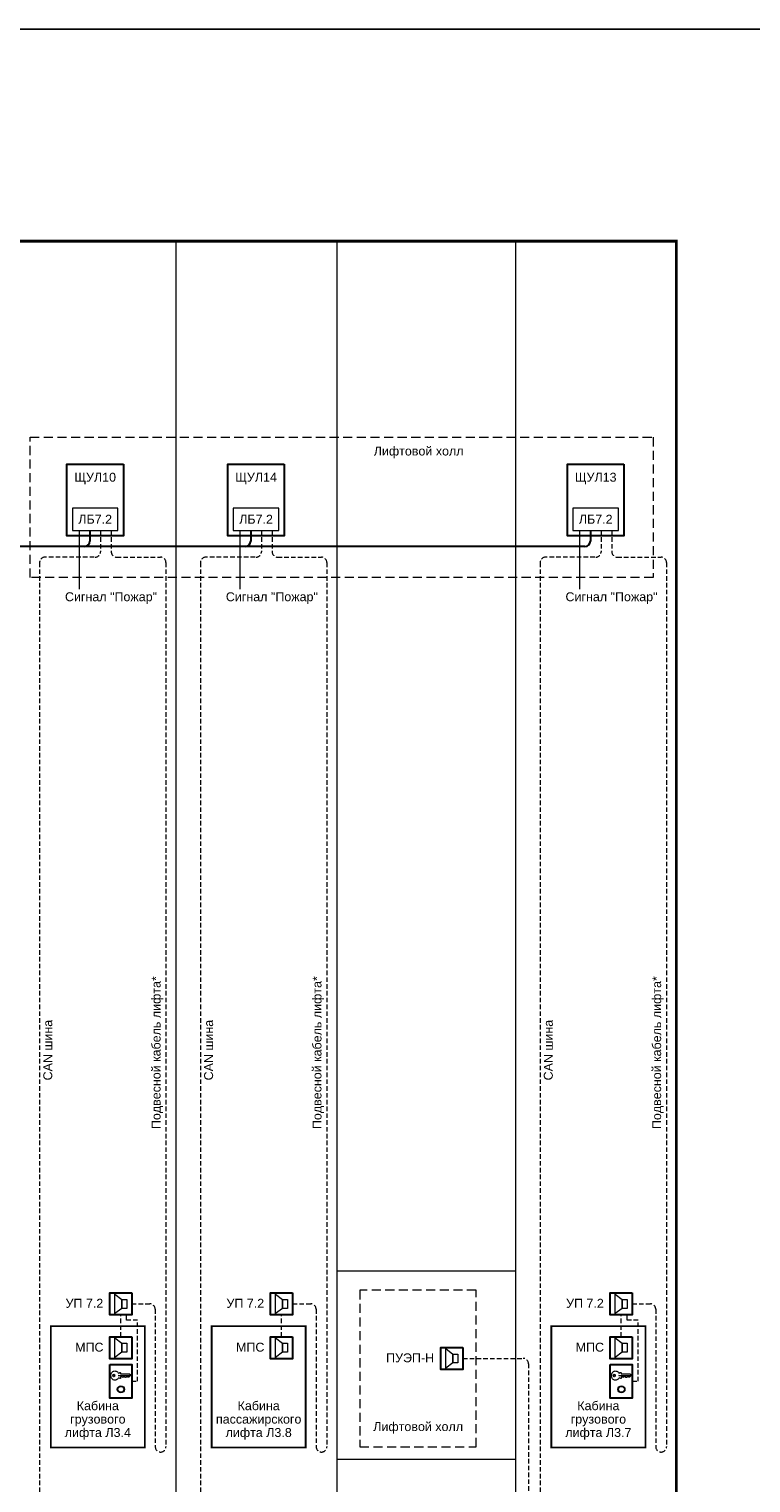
# Model space of a CAD drawing. Header units: millimetres. Extents: x 0 to 2625, y -889 to 841.
# Tile 7 of 24: x 1285 to 1487, y -500 to -93. Entities that reach past the tile are written whole.
import ezdxf

# ---------------------------------------------------------------- set-up
doc = ezdxf.new("R2010")
doc.units = ezdxf.units.MM
doc.linetypes.add('штриховая', pattern=[19.05, 12.7, -6.35])
doc.layers.get('0').update_dxf_attribs({"lineweight": 15})
doc.layers.add('UNPLOTTED', color=2, linetype='Continuous', plot=False)
doc.styles.add('CP.Text', font='arial.ttf')

# ---------------------------------------------------------------- blocks, each defined once
blk = doc.blocks.new('*U1')
at = {"color": 0}
blk.add_lwpolyline([(0, 584), (0, 0), (-816, 0), (-816, 584)], close=True, dxfattribs=at)

msp = doc.modelspace()

# ---------------------------------------------------------------- linework, layer by layer
at = {"color": 251, "linetype": 'ByBlock', "lineweight": 30, "ltscale": 3, "true_color": 0x636466}
msp.add_line((1466.58, -152.5), (940.11, -152.5), dxfattribs=at)
at = {"color": 5, "ltscale": 0.1}
for p, q in [((1299.38, -233.51), (1299.38, -249.95)), ((1344.41, -233.51), (1344.41, -249.95)), ((1439.49, -233.51), (1439.49, -249.95))]:
    msp.add_line(p, q, dxfattribs=at)
at = {"color": 1, "lineweight": 30}
for p, q in [((1302.38, -233.51), (1302.38, -236.51)), ((1347.41, -233.51), (1347.41, -236.51)), ((1442.49, -233.51), (1442.49, -236.51)), ((1440.99, -238), (1002.48, -238))]:
    msp.add_line(p, q, dxfattribs=at)
at = {"color": 4, "linetype": 'штриховая', "ltscale": 0.1}
for p, q in [((1305.38, -233.51), (1305.38, -239.51)), ((1350.41, -233.51), (1350.41, -239.51)), ((1445.49, -233.51), (1445.49, -239.51)), ((1288.31, -242.51), (1288.31, -538.26)), ((1303.63, -241.01), (1289.81, -241.01)), ((1333.34, -242.51), (1333.34, -538.26)), ((1348.67, -241.01), (1334.84, -241.01)), ((1428.43, -242.51), (1428.43, -538.26)), ((1443.75, -241.01), (1429.93, -241.01)), ((1311.03, -459.36), (1311.03, -453.25)), ((1312.65, -454.72), (1312.65, -453.25)), ((1315.75, -454.72), (1312.65, -454.72)), ((1315.75, -471.85), (1315.75, -454.72)), ((1356.06, -459.36), (1356.06, -453.25)), ((1451.14, -459.36), (1451.14, -453.25)), ((1452.76, -454.72), (1452.76, -453.25)), ((1455.87, -454.72), (1452.76, -454.72)), ((1455.87, -471.85), (1455.87, -454.72)), ((1406.81, -465.45), (1423.69, -465.45)), ((1425.19, -466.95), (1425.19, -541.26)), ((1314.1, -471.85), (1315.75, -471.85)), ((1454.21, -471.85), (1455.87, -471.85))]:
    msp.add_line(p, q, dxfattribs=at)
at = {"color": 30, "linetype": 'штриховая', "ltscale": 0.1, "true_color": 0xf26722}
for p, q in [((1308.38, -233.51), (1308.38, -239.51)), ((1353.41, -233.51), (1353.41, -239.51)), ((1448.49, -233.51), (1448.49, -239.51)), ((1309.88, -241.01), (1322.19, -241.01)), ((1323.69, -242.51), (1323.69, -490.17)), ((1354.91, -241.01), (1367.22, -241.01)), ((1368.72, -242.51), (1368.72, -490.17)), ((1449.99, -241.01), (1462.3, -241.01)), ((1463.8, -242.51), (1463.8, -490.17)), ((1314.1, -450.16), (1319.19, -450.16)), ((1320.69, -451.66), (1320.69, -490.17)), ((1359.13, -450.16), (1364.22, -450.16)), ((1365.72, -451.66), (1365.72, -490.17)), ((1454.21, -450.16), (1459.3, -450.16)), ((1460.8, -451.66), (1460.8, -490.17))]:
    msp.add_line(p, q, dxfattribs=at)
at = {"color": 251, "linetype": 'ByBlock', "lineweight": 30, "ltscale": 3, "true_color": 0x636466, "const_width": 0.8}
msp.add_lwpolyline([(1182.57, -573), (1466.58, -573), (1466.58, -152.5), (940.11, -152.5), (940.11, -573), (996.29, -573)], dxfattribs=at)
at = {"color": 251, "linetype": 'ByBlock', "lineweight": 5, "ltscale": 3, "true_color": 0x636466}
for points in [[(1326.46, -152.5), (1326.46, -573)], [(1371.49, -152.5), (1371.49, -573)], [(1421.54, -152.5), (1421.54, -573)], [(1466.58, -183.9), (1466.58, -573)], [(1371.49, -440.9), (1421.54, -440.9)], [(1371.49, -493.71), (1421.54, -493.71)]]:
    msp.add_lwpolyline(points, dxfattribs=at)
at = {"linetype": 'штриховая', "ltscale": 0.2}
for points in [[(1285.68, -207.42), (1460.08, -207.42), (1460.08, -246.68), (1285.68, -246.68)], [(1410.49, -446.37), (1377.96, -446.37), (1377.96, -490.24), (1410.49, -490.24)]]:
    msp.add_lwpolyline(points, close=True, dxfattribs=at)
at = {"lineweight": 30}
for points in [[(1311.76, -214.93), (1311.76, -235.01), (1295.99, -235.01), (1295.99, -214.93)], [(1356.8, -214.93), (1356.8, -235.01), (1341.03, -235.01), (1341.03, -214.93)], [(1451.88, -214.93), (1451.88, -235.01), (1436.11, -235.01), (1436.11, -214.93)], [(1314.1, -447.07), (1314.1, -453.25), (1307.96, -453.25), (1307.96, -447.07)], [(1359.13, -447.07), (1359.13, -453.25), (1352.99, -453.25), (1352.99, -447.07)], [(1454.21, -447.07), (1454.21, -453.25), (1448.07, -453.25), (1448.07, -447.07)], [(1314.1, -459.36), (1314.1, -465.54), (1307.96, -465.54), (1307.96, -459.36)], [(1359.13, -459.36), (1359.13, -465.54), (1352.99, -465.54), (1352.99, -459.36)], [(1454.21, -459.36), (1454.21, -465.54), (1448.07, -465.54), (1448.07, -459.36)], [(1406.81, -462.36), (1406.81, -468.54), (1400.67, -468.54), (1400.67, -462.36)], [(1307.96, -467.15), (1314.1, -467.15), (1314.1, -476.54), (1307.96, -476.54)], [(1448.07, -467.15), (1454.21, -467.15), (1454.21, -476.54), (1448.07, -476.54)]]:
    msp.add_lwpolyline(points, close=True, dxfattribs=at)
for points in [[(1297.49, -233.51), (1310.26, -233.51), (1310.26, -227.29), (1297.49, -227.29)], [(1342.53, -233.51), (1355.3, -233.51), (1355.3, -227.29), (1342.53, -227.29)], [(1437.61, -233.51), (1450.38, -233.51), (1450.38, -227.29), (1437.61, -227.29)]]:
    msp.add_lwpolyline(points, close=True)
at = {"lineweight": 18}
for points in [[(1307.96, -453.25), (1307.96, -447.07), (1314.1, -447.07), (1314.1, -453.25)], [(1309.36, -452.91), (1309.36, -447.41), (1311.3, -448.93), (1311.3, -451.43)], [(1352.99, -453.25), (1352.99, -447.07), (1359.13, -447.07), (1359.13, -453.25)], [(1354.39, -452.91), (1354.39, -447.41), (1356.34, -448.93), (1356.34, -451.43)], [(1448.07, -453.25), (1448.07, -447.07), (1454.21, -447.07), (1454.21, -453.25)], [(1449.47, -452.91), (1449.47, -447.41), (1451.42, -448.93), (1451.42, -451.43)], [(1312.7, -448.93), (1312.7, -451.43), (1311.3, -451.43), (1311.3, -448.93)], [(1357.73, -448.93), (1357.73, -451.43), (1356.34, -451.43), (1356.34, -448.93)], [(1452.82, -448.93), (1452.82, -451.43), (1451.42, -451.43), (1451.42, -448.93)], [(1307.96, -465.54), (1307.96, -459.36), (1314.1, -459.36), (1314.1, -465.54)], [(1309.36, -465.2), (1309.36, -459.7), (1311.3, -461.22), (1311.3, -463.72)], [(1352.99, -465.54), (1352.99, -459.36), (1359.13, -459.36), (1359.13, -465.54)], [(1354.39, -465.2), (1354.39, -459.7), (1356.34, -461.22), (1356.34, -463.72)], [(1448.07, -465.54), (1448.07, -459.36), (1454.21, -459.36), (1454.21, -465.54)], [(1449.47, -465.2), (1449.47, -459.7), (1451.42, -461.22), (1451.42, -463.72)], [(1312.7, -461.22), (1312.7, -463.72), (1311.3, -463.72), (1311.3, -461.22)], [(1357.73, -461.22), (1357.73, -463.72), (1356.34, -463.72), (1356.34, -461.22)], [(1400.67, -468.54), (1400.67, -462.36), (1406.81, -462.36), (1406.81, -468.54)], [(1402.07, -468.2), (1402.07, -462.7), (1404.02, -464.22), (1404.02, -466.72)], [(1405.41, -464.22), (1405.41, -466.72), (1404.02, -466.72), (1404.02, -464.22)], [(1452.82, -461.22), (1452.82, -463.72), (1451.42, -463.72), (1451.42, -461.22)], [(1314.1, -476.54), (1307.96, -476.54), (1307.96, -467.15), (1314.1, -467.15)], [(1454.21, -476.54), (1448.07, -476.54), (1448.07, -467.15), (1454.21, -467.15)]]:
    msp.add_lwpolyline(points, close=True, dxfattribs=at)
at = {"const_width": 0.5}
for points in [[(1291.46, -490.4), (1317.78, -490.4), (1317.78, -456.4), (1291.46, -456.4)], [(1336.49, -490.4), (1362.81, -490.4), (1362.81, -456.4), (1336.49, -456.4)], [(1431.58, -490.4), (1457.9, -490.4), (1457.9, -456.4), (1431.58, -456.4)]]:
    msp.add_lwpolyline(points, close=True, dxfattribs=at)
at = {"lineweight": 18}
for points in [[(1313.63, -470.36), (1310.67, -470.36), (1310.33, -470.24), (1313.8, -470.24)], [(1310.46, -469.64), (1310.75, -469.43), (1310.88, -469.43), (1310.96, -469.48), (1310.96, -469.77), (1313.46, -469.77), (1313.88, -470.07), (1313.88, -470.15), (1313.33, -470.66), (1313.04, -470.66), (1312.83, -470.45), (1312.49, -470.79), (1312.45, -470.79)], [(1312.36, -470.79), (1312.28, -470.79), (1311.94, -470.49), (1311.6, -470.83), (1311.34, -470.58), (1310.96, -470.58), (1310.96, -471.04), (1310.88, -471.08), (1310.46, -470.87)], [(1453.75, -470.36), (1450.78, -470.36), (1450.45, -470.24), (1453.92, -470.24)], [(1450.57, -469.64), (1450.87, -469.43), (1451, -469.43), (1451.08, -469.48), (1451.08, -469.77), (1453.58, -469.77), (1454, -470.07), (1454, -470.15), (1453.45, -470.66), (1453.15, -470.66), (1452.94, -470.45), (1452.6, -470.79), (1452.56, -470.79)], [(1452.48, -470.79), (1452.39, -470.79), (1452.05, -470.49), (1451.72, -470.83), (1451.46, -470.58), (1451.08, -470.58), (1451.08, -471.04), (1451, -471.08), (1450.57, -470.87)]]:
    msp.add_lwpolyline(points, dxfattribs=at)
at = {"lineweight": 25}
for points in [[(1312.36, -470.79), (1312.4, -470.7), (1312.45, -470.79)], [(1452.48, -470.79), (1452.52, -470.7), (1452.56, -470.79)]]:
    msp.add_lwpolyline(points, dxfattribs=at)
for centre in [(1309.08, -470.26), (1449.2, -470.26)]:
    msp.add_circle(centre, 0.275, dxfattribs=at)
at = {"lineweight": 18}
for centre, radius in [((1311.07, -474.11), 0.995), ((1311.07, -474.11), 0.825), ((1451.19, -474.11), 0.995), ((1451.19, -474.11), 0.825)]:
    msp.add_circle(centre, radius, dxfattribs=at)
at = {"color": 1, "lineweight": 30}
for centre in [(1300.88, -236.5), (1345.91, -236.5), (1440.99, -236.5)]:
    msp.add_arc(centre, 1.5, 270, 0, dxfattribs=at)
at = {"color": 4, "linetype": 'штриховая', "ltscale": 0.1}
for centre, start, end in [((1303.88, -239.51), 270, 0), ((1348.91, -239.51), 270, 0), ((1443.99, -239.51), 270, 0), ((1289.81, -242.51), 90, 180), ((1334.84, -242.51), 90, 180), ((1429.93, -242.51), 90, 180), ((1423.69, -466.95), 0, 90)]:
    msp.add_arc(centre, 1.5, start, end, dxfattribs=at)
at = {"color": 30, "linetype": 'штриховая', "ltscale": 0.1, "true_color": 0xf26722}
for centre, start, end in [((1309.88, -239.51), 180, 270), ((1354.91, -239.51), 180, 270), ((1449.99, -239.51), 180, 270), ((1322.19, -242.51), 0, 90), ((1367.22, -242.51), 0, 90), ((1462.3, -242.51), 0, 90), ((1319.19, -451.66), 0, 90), ((1364.22, -451.66), 0, 90), ((1459.3, -451.66), 0, 90), ((1322.19, -490.17), 180, 270), ((1322.19, -490.17), 270, 0), ((1367.22, -490.17), 180, 270), ((1367.22, -490.17), 270, 0), ((1462.3, -490.17), 180, 270), ((1462.3, -490.17), 270, 0)]:
    msp.add_arc(centre, 1.5, start, end, dxfattribs=at)
at = {"lineweight": 18}
for points, knots in [([(1308.25, -470.26), (1308.25, -470.08), (1308.29, -469.9), (1308.42, -469.57), (1308.51, -469.43), (1308.7, -469.23), (1308.78, -469.17), (1308.95, -469.07), (1309.04, -469.03), (1309.14, -469.01)], [0, 0, 0, 0, 0.547336, 0.547336, 1.063434, 1.063434, 1.361474, 1.361474, 1.660846, 1.660846, 1.660846, 1.660846]), ([(1309.15, -471.51), (1309.01, -471.48), (1308.89, -471.42), (1308.65, -471.24), (1308.55, -471.13), (1308.4, -470.9), (1308.35, -470.78), (1308.27, -470.53), (1308.26, -470.4), (1308.25, -470.26)], [0, 0, 0, 0, 0.417934, 0.417934, 0.875269, 0.875269, 1.256039, 1.256039, 1.653364, 1.653364, 1.653364, 1.653364]), ([(1309.14, -469.01), (1309.27, -468.97), (1309.41, -468.96), (1309.68, -468.99), (1309.81, -469.03), (1310.04, -469.16), (1310.14, -469.24), (1310.32, -469.43), (1310.39, -469.54), (1310.45, -469.66)], [0, 0, 0, 0, 0.41198, 0.41198, 0.823657, 0.823657, 1.201793, 1.201793, 1.602028, 1.602028, 1.602028, 1.602028]), ([(1310.45, -470.85), (1310.38, -471), (1310.28, -471.14), (1310.05, -471.36), (1309.92, -471.44), (1309.68, -471.52), (1309.57, -471.54), (1309.36, -471.55), (1309.25, -471.54), (1309.15, -471.51)], [0, 0, 0, 0, 0.510094, 0.510094, 0.964236, 0.964236, 1.282131, 1.282131, 1.607848, 1.607848, 1.607848, 1.607848]), ([(1448.37, -470.26), (1448.37, -470.08), (1448.4, -469.9), (1448.54, -469.57), (1448.63, -469.43), (1448.82, -469.23), (1448.9, -469.17), (1449.07, -469.07), (1449.16, -469.03), (1449.25, -469.01)], [0, 0, 0, 0, 0.547336, 0.547336, 1.063434, 1.063434, 1.361474, 1.361474, 1.660846, 1.660846, 1.660846, 1.660846]), ([(1449.26, -471.51), (1449.13, -471.48), (1449, -471.42), (1448.77, -471.24), (1448.67, -471.13), (1448.52, -470.9), (1448.46, -470.78), (1448.39, -470.53), (1448.37, -470.4), (1448.37, -470.26)], [0, 0, 0, 0, 0.417934, 0.417934, 0.875269, 0.875269, 1.256039, 1.256039, 1.653364, 1.653364, 1.653364, 1.653364]), ([(1449.25, -469.01), (1449.39, -468.97), (1449.52, -468.96), (1449.8, -468.99), (1449.93, -469.03), (1450.16, -469.16), (1450.26, -469.24), (1450.44, -469.43), (1450.51, -469.54), (1450.57, -469.66)], [0, 0, 0, 0, 0.41198, 0.41198, 0.823657, 0.823657, 1.201793, 1.201793, 1.602028, 1.602028, 1.602028, 1.602028]), ([(1450.57, -470.85), (1450.5, -471), (1450.4, -471.14), (1450.16, -471.36), (1450.03, -471.44), (1449.79, -471.52), (1449.69, -471.54), (1449.48, -471.55), (1449.37, -471.54), (1449.26, -471.51)], [0, 0, 0, 0, 0.510094, 0.510094, 0.964236, 0.964236, 1.282131, 1.282131, 1.607848, 1.607848, 1.607848, 1.607848])]:
    msp.add_open_spline(points, degree=3, knots=knots, dxfattribs=at)

# ---------------------------------------------------------------- block references
at = {"layer": 'UNPLOTTED'}
msp.add_blockref('*U1', (1730.61, -677.08), dxfattribs=at)

# ---------------------------------------------------------------- texts
at = {"char_height": 2.5, "attachment_point": 5, "line_spacing_factor": 0.9, "style": 'CP.Text'}
for s, insert, width in [('Лифтовой холл', (1394.43, -211.65), 32.4033), ('ЩУЛ10', (1303.88, -218.97), 15.77), ('ЩУЛ14', (1348.91, -218.97), 15.77), ('ЩУЛ13', (1443.99, -218.97), 15.77), ('ЛБ7.2', (1303.88, -230.4), 12.77), ('ЛБ7.2', (1348.91, -230.4), 12.77), ('ЛБ7.2', (1443.99, -230.4), 12.77), ('Сигнал "Пожар"', (1308.31, -252.47), 32.4033), ('Сигнал "Пожар"', (1353.34, -252.47), 32.4033), ('Сигнал "Пожар"', (1448.42, -252.47), 32.4033), ('УП 7.2', (1300.86, -450.02), 18), ('УП 7.2', (1345.9, -450.02), 18), ('УП 7.2', (1440.98, -450.02), 18), ('МПС', (1302.24, -462.31), 18), ('МПС', (1347.28, -462.31), 18), ('ПУЭП-Н', (1392.04, -465.31), 18), ('МПС', (1442.36, -462.31), 18), ('Кабина\\Pгрузового\\Pлифта Л3.4', (1304.62, -482.83), 26.3197), ('Кабина\\Pпассажирского\\Pлифта Л3.8', (1349.65, -482.83), 26.3197), ('Кабина\\Pгрузового\\Pлифта Л3.7', (1444.74, -482.83), 26.3197), ('Лифтовой холл', (1394.29, -484.92), 32.4033)]:
    msp.add_mtext(s, dxfattribs=dict(at, insert=insert, width=width))
at = {"char_height": 2.5, "width": 50.0261, "attachment_point": 5, "rotation": 90, "line_spacing_factor": 0.9, "style": 'CP.Text'}
for s, insert in [('Подвесной кабель лифта*', (1321.31, -379.79)), ('Подвесной кабель лифта*', (1366.35, -379.79)), ('Подвесной кабель лифта*', (1461.43, -379.79)), ('CAN шина', (1290.62, -379.09)), ('CAN шина', (1335.65, -379.09)), ('CAN шина', (1430.74, -379.09))]:
    msp.add_mtext(s, dxfattribs=dict(at, insert=insert))

doc.saveas('drawing.dxf')
